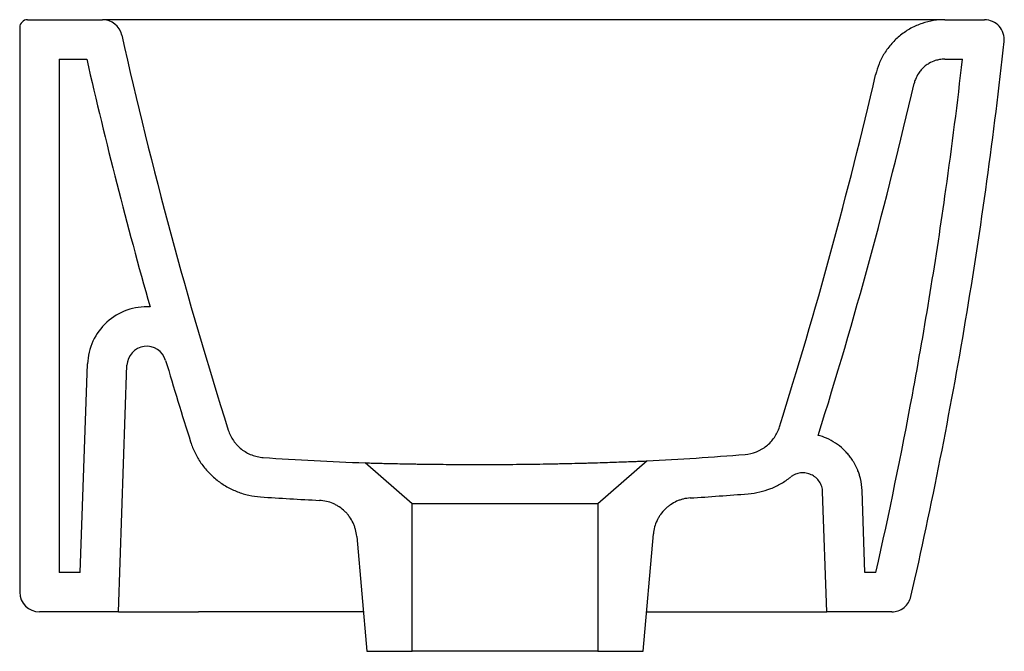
# Model space of a CAD drawing. Header units: millimetres. Extents: x 4646.038 to 4646.287, y 2353.062 to 2353.222.
import ezdxf

# ---------------------------------------------------------------- set-up
doc = ezdxf.new("R2010")
doc.units = ezdxf.units.MM
doc.layers.add('SANINDUSA', color=3, linetype='Continuous')

msp = doc.modelspace()

# ---------------------------------------------------------------- linework, layer by layer
at = {"layer": 'SANINDUSA'}
for p, q in [((4646.037976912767, 2353.219605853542), (4646.037976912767, 2353.076605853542)), ((4646.039976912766, 2353.221605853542), (4646.058965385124, 2353.221605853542)), ((4646.272365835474, 2353.221605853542), (4646.282417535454, 2353.221605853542)), ((4646.047976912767, 2353.211605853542), (4646.054967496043, 2353.211605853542)), ((4646.047976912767, 2353.211605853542), (4646.047976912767, 2353.081605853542)), ((4646.272365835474, 2353.211605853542), (4646.276832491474, 2353.211605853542)), ((4646.053320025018, 2353.081605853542), (4646.055163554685, 2353.134397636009)), ((4646.062976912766, 2353.071605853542), (4646.065157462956, 2353.134048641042)), ((4646.196914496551, 2353.109843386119), (4646.184414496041, 2353.098977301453)), ((4646.137414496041, 2353.098977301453), (4646.125488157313, 2353.109344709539)), ((4646.252118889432, 2353.081605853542), (4646.251394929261, 2353.102337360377)), ((4646.242462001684, 2353.071605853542), (4646.24140102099, 2353.10198836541)), ((4646.184414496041, 2353.098977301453), (4646.137414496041, 2353.098977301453)), ((4646.137414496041, 2353.061605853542), (4646.137414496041, 2353.098977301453)), ((4646.184414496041, 2353.098977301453), (4646.184414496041, 2353.061605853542)), ((4646.123366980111, 2353.090724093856), (4646.12591449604, 2353.061605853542)), ((4646.19591449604, 2353.061605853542), (4646.198516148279, 2353.091342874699)), ((4646.053320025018, 2353.081605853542), (4646.047976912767, 2353.081605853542)), ((4646.254910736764, 2353.081605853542), (4646.252118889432, 2353.081605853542)), ((4646.062976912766, 2353.071605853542), (4646.042976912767, 2353.071605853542)), ((4646.062976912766, 2353.071605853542), (4646.067973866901, 2353.071605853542)), ((4646.067973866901, 2353.071605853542), (4646.07974913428, 2353.071605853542)), ((4646.125039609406, 2353.071605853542), (4646.083285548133, 2353.071605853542)), ((4646.196789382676, 2353.071605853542), (4646.222474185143, 2353.071605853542)), ((4646.222474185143, 2353.071605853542), (4646.242462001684, 2353.071605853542)), ((4646.258904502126, 2353.071605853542), (4646.242462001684, 2353.071605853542)), ((4646.12591449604, 2353.061605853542), (4646.137414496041, 2353.061605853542)), ((4646.184414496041, 2353.061605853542), (4646.137414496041, 2353.061605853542)), ((4646.184414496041, 2353.061605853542), (4646.19591449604, 2353.061605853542))]:
    msp.add_line(p, q, dxfattribs=at)
for centre, radius, start, end in [((4646.039976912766, 2353.219605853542), 0.002000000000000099, 90, 180), ((4646.058965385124, 2353.216605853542), 0.005000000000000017, 12.61494057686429, 90), ((4646.282410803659, 2353.216590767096), 0.005015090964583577, 354.1185571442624, 89.92309140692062), ((4647.234876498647, 2353.479775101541), 1.200000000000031, 192.6149405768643, 197.5633757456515), ((4647.234876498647, 2353.479775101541), 1.21, 192.8046405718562, 195.8721663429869), ((4645.085885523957, 2353.478902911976), 1.2, 342.5195279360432, 346.9369080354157), ((4645.085885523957, 2353.478902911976), 1.21, 342.5623491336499, 346.9369080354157), ((4646.070154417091, 2353.133874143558), 0.01500000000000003, 86.7354307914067, 177.9999999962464), ((4646.070154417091, 2353.133874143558), 0.005000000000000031, 16.54044759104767, 177.9999999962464), ((4647.234876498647, 2353.479775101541), 1.21, 196.5404475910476, 197.5633757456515), ((4646.155502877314, 2353.925793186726), 0.8169999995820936, 266.081162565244, 267.8946097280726), ((4646.155502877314, 2353.925793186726), 0.8169999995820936, 272.9054200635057, 274.6503728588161), ((4646.042976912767, 2353.076605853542), 0.005, 180, 270)]:
    msp.add_arc(centre, radius, start, end, dxfattribs=at)
for points, knots in [([(4646.079456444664, 2353.221605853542), (4646.079296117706, 2353.221605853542), (4646.078976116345, 2353.221605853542), (4646.078497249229, 2353.221605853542), (4646.078020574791, 2353.221605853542), (4646.077546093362, 2353.221605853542), (4646.077073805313, 2353.221605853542), (4646.076603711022, 2353.221605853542), (4646.076135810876, 2353.221605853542), (4646.075670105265, 2353.221605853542), (4646.075206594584, 2353.221605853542), (4646.074745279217, 2353.221605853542), (4646.07428615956, 2353.221605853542), (4646.073829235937, 2353.221605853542), (4646.073374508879, 2353.221605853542), (4646.072921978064, 2353.221605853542), (4646.072471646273, 2353.221605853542), (4646.072023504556, 2353.221605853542), (4646.071105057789, 2353.221605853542), (4646.069751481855, 2353.221605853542), (4646.068033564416, 2353.221605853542), (4646.066426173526, 2353.221605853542), (4646.064939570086, 2353.221605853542), (4646.063587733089, 2353.221605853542), (4646.062392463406, 2353.221605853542), (4646.061362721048, 2353.221605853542), (4646.060661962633, 2353.221605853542), (4646.060198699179, 2353.221605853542), (4646.059908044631, 2353.221605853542), (4646.059656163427, 2353.221605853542), (4646.059443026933, 2353.221605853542), (4646.059268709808, 2353.221605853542), (4646.059132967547, 2353.221605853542), (4646.059036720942, 2353.221605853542), (4646.058976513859, 2353.221605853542), (4646.058969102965, 2353.221605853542), (4646.058965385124, 2353.221605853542)], [0, 0, 0, 0, 0.01512735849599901, 0.03019314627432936, 0.04520486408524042, 0.0601700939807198, 0.07509648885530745, 0.08999176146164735, 0.1048636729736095, 0.1197200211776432, 0.1345686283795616, 0.1494173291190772, 0.1642739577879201, 0.1791463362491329, 0.1940422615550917, 0.2089694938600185, 0.2239357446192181, 0.2389486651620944, 0.2540158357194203, 0.3170519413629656, 0.3793609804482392, 0.4415366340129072, 0.5041763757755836, 0.5666498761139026, 0.6283827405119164, 0.6899852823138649, 0.7520716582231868, 0.7799160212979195, 0.8075570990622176, 0.8350493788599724, 0.8624482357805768, 0.8898096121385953, 0.9171896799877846, 0.9446444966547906, 0.9722296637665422, 1, 1, 1, 1]), ([(4646.272365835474, 2353.221605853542), (4646.272364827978, 2353.221605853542), (4646.27236281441, 2353.221605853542), (4646.272346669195, 2353.221605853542), (4646.272320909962, 2353.221605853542), (4646.272284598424, 2353.221605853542), (4646.272237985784, 2353.221605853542), (4646.272181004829, 2353.221605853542), (4646.272113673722, 2353.221605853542), (4646.272035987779, 2353.221605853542), (4646.27194794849, 2353.221605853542), (4646.271849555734, 2353.221605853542), (4646.271740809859, 2353.221605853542), (4646.271621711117, 2353.221605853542), (4646.271492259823, 2353.221605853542), (4646.271084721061, 2353.221605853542), (4646.270229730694, 2353.221605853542), (4646.268649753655, 2353.221605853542), (4646.266741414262, 2353.221605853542), (4646.264599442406, 2353.221605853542), (4646.262259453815, 2353.221605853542), (4646.259836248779, 2353.221605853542), (4646.257333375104, 2353.221605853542), (4646.254900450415, 2353.221605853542), (4646.252452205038, 2353.221605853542), (4646.250197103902, 2353.221605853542), (4646.247901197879, 2353.221605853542), (4646.246061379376, 2353.221605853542), (4646.24455951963, 2353.221605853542), (4646.24358907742, 2353.221605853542), (4646.242764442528, 2353.221605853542), (4646.242085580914, 2353.221605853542), (4646.241681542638, 2353.221605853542), (4646.241503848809, 2353.221605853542)], [0, 0, 0, 0, 0.01031748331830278, 0.02062037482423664, 0.03091460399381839, 0.04120611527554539, 0.05150085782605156, 0.06180477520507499, 0.07212379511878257, 0.08246381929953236, 0.09283071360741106, 0.1032302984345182, 0.1136683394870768, 0.1241505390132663, 0.1346825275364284, 0.1452698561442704, 0.2167552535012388, 0.288567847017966, 0.3570833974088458, 0.4266713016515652, 0.4926342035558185, 0.5587820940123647, 0.6200873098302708, 0.6826160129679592, 0.7375921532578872, 0.7967032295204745, 0.8439684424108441, 0.901683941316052, 0.9283090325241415, 0.951452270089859, 0.9711143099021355, 0.987296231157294, 1, 1, 1, 1]), ([(4646.272365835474, 2353.221605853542), (4646.271432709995, 2353.221605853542), (4646.270473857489, 2353.221532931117), (4646.26853945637, 2353.221221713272), (4646.267564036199, 2353.220983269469), (4646.26563940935, 2353.22033268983), (4646.264690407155, 2353.219920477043), (4646.262864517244, 2353.218929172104), (4646.261987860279, 2353.218350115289), (4646.260348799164, 2353.217047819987), (4646.259586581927, 2353.216324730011), (4646.258208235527, 2353.214770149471), (4646.257592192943, 2353.213938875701), (4646.256523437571, 2353.212211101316), (4646.256070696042, 2353.211314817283), (4646.255330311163, 2353.209500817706), (4646.255042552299, 2353.208583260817), (4646.254831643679, 2353.207674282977)], [0, 0, 0, 0, 0.125, 0.125, 0.2499999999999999, 0.2499999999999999, 0.3749999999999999, 0.3749999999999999, 0.4999999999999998, 0.4999999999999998, 0.6249999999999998, 0.6249999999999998, 0.7499999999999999, 0.7499999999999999, 0.875, 0.875, 1, 1, 1, 1]), ([(4646.263779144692, 2353.075493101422), (4646.269070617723, 2353.098670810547), (4646.273691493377, 2353.121997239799), (4646.279599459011, 2353.157164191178), (4646.281397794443, 2353.168913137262), (4646.284650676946, 2353.192454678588), (4646.286105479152, 2353.204248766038), (4646.287388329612, 2353.216066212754)], [0, 0, 0, 0, 0.5, 0.5, 0.75, 0.75, 1, 1, 1, 1]), ([(4646.254910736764, 2353.081605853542), (4646.25826440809, 2353.096519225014), (4646.261338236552, 2353.111493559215), (4646.267339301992, 2353.14380550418), (4646.270174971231, 2353.16116136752), (4646.274182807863, 2353.189558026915), (4646.275583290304, 2353.200571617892), (4646.276832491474, 2353.211605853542)], [0.02816904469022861, 0.02816904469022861, 0.02816904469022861, 0.02816904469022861, 0.3522829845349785, 0.3522829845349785, 0.7250967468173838, 0.7250967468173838, 0.9606017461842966, 0.9606017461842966, 0.9606017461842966, 0.9606017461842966]), ([(4646.272365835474, 2353.211605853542), (4646.271933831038, 2353.211605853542), (4646.271481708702, 2353.211569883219), (4646.270673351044, 2353.211433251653), (4646.270304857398, 2353.211344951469), (4646.269395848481, 2353.211056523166), (4646.268852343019, 2353.210817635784), (4646.268019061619, 2353.210331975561), (4646.267705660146, 2353.210118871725), (4646.267030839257, 2353.209587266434), (4646.266667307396, 2353.209241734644), (4646.266104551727, 2353.208599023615), (4646.265878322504, 2353.208300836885), (4646.265355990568, 2353.207505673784), (4646.265093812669, 2353.206987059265), (4646.264760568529, 2353.20611542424), (4646.264653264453, 2353.205760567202), (4646.264572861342, 2353.205414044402)], [0, 0, 0, 0, 0.1310263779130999, 0.1310263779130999, 0.2362100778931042, 0.2362100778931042, 0.3967666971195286, 0.3967666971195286, 0.4970392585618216, 0.4970392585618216, 0.6294608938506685, 0.6294608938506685, 0.7300185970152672, 0.7300185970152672, 0.8921080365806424, 0.8921080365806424, 1, 1, 1, 1]), ([(4646.090815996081, 2353.117662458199), (4646.091119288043, 2353.116704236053), (4646.091556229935, 2353.115814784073), (4646.092266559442, 2353.114787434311), (4646.092417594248, 2353.114585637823), (4646.092731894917, 2353.114197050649), (4646.092895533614, 2353.114009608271), (4646.093405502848, 2353.113467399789), (4646.093770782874, 2353.113132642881), (4646.094552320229, 2353.112516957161), (4646.094971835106, 2353.11223465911), (4646.0958370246, 2353.111742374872), (4646.096284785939, 2353.111530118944), (4646.097210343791, 2353.111172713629), (4646.097691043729, 2353.111026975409), (4646.098669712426, 2353.110809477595), (4646.099165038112, 2353.110737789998), (4646.099666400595, 2353.110703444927)], [0, 0, 0, 0, 0.2499999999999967, 0.2499999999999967, 0.312499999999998, 0.312499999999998, 0.3749999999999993, 0.3749999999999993, 0.4999999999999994, 0.4999999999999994, 0.6249999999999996, 0.6249999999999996, 0.7499999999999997, 0.7499999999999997, 0.8749999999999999, 0.8749999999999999, 1, 1, 1, 1]), ([(4646.221741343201, 2353.111482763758), (4646.222733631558, 2353.111563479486), (4646.223689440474, 2353.111787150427), (4646.224839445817, 2353.11224212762), (4646.225068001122, 2353.112342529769), (4646.225513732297, 2353.112558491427), (4646.225731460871, 2353.112674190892), (4646.226369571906, 2353.113043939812), (4646.226774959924, 2353.113320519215), (4646.227545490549, 2353.113934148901), (4646.227913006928, 2353.114274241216), (4646.228585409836, 2353.114996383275), (4646.228892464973, 2353.115379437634), (4646.229449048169, 2353.116188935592), (4646.229699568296, 2353.116617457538), (4646.230135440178, 2353.117510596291), (4646.230319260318, 2353.11797124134), (4646.230468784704, 2353.118446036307)], [0, 0, 0, 0, 0.2500000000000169, 0.2500000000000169, 0.3125000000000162, 0.3125000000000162, 0.3750000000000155, 0.3750000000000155, 0.5000000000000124, 0.5000000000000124, 0.6250000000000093, 0.6250000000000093, 0.7500000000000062, 0.7500000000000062, 0.8750000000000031, 0.8750000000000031, 1, 1, 1, 1]), ([(4646.08128215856, 2353.114644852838), (4646.081585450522, 2353.113686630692), (4646.081956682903, 2353.112763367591), (4646.082829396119, 2353.110983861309), (4646.083330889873, 2353.110127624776), (4646.08418328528, 2353.108894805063), (4646.084485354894, 2353.108491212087), (4646.085113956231, 2353.107714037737), (4646.085441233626, 2353.107339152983), (4646.086461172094, 2353.106254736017), (4646.087191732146, 2353.105585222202), (4646.088754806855, 2353.104353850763), (4646.089593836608, 2353.103789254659), (4646.091324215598, 2353.102804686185), (4646.092219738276, 2353.102380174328), (4646.093608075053, 2353.101844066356), (4646.094078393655, 2353.101682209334), (4646.095034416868, 2353.101392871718), (4646.095521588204, 2353.101265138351), (4646.09698959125, 2353.100938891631), (4646.097980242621, 2353.100795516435), (4646.098982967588, 2353.100726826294)], [0, 0, 0, 0, 0.1249999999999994, 0.1249999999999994, 0.2499999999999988, 0.2499999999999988, 0.3124999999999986, 0.3124999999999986, 0.3749999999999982, 0.3749999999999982, 0.4999999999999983, 0.4999999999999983, 0.6249999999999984, 0.6249999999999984, 0.7499999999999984, 0.7499999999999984, 0.8124999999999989, 0.8124999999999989, 0.8749999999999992, 0.8749999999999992, 1, 1, 1, 1]), ([(4646.251394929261, 2353.102337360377), (4646.251359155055, 2353.103361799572), (4646.251216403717, 2353.104393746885), (4646.250893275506, 2353.105709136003), (4646.250804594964, 2353.106024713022), (4646.250653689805, 2353.106502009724), (4646.250596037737, 2353.106673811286), (4646.250477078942, 2353.107008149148), (4646.250414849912, 2353.107173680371), (4646.250258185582, 2353.107569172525), (4646.250160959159, 2353.107797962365), (4646.249850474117, 2353.108480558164), (4646.249622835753, 2353.10892091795), (4646.249237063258, 2353.109584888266), (4646.24909390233, 2353.109816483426), (4646.248842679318, 2353.110199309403), (4646.248734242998, 2353.110357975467), (4646.248515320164, 2353.110665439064), (4646.248403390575, 2353.110816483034), (4646.248060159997, 2353.111262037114), (4646.247821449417, 2353.111548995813), (4646.247266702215, 2353.112167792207), (4646.246945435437, 2353.112495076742), (4646.2459984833, 2353.113374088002), (4646.245349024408, 2353.113883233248), (4646.243928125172, 2353.114819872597), (4646.2431442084, 2353.115242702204), (4646.241673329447, 2353.115876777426), (4646.240983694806, 2353.116116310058), (4646.240278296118, 2353.116304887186)], [0, 0, 0, 0, 0.09339089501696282, 0.09339089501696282, 0.1233190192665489, 0.1233190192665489, 0.1393654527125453, 0.1393654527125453, 0.1554118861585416, 0.1554118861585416, 0.1779839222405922, 0.1779839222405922, 0.2231279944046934, 0.2231279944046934, 0.2479490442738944, 0.2479490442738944, 0.264987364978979, 0.264987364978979, 0.2820256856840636, 0.2820256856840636, 0.3161023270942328, 0.3161023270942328, 0.3579107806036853, 0.3579107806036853, 0.4329347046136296, 0.4329347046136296, 0.5125731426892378, 0.5125731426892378, 0.5789224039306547, 0.5789224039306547, 0.5789224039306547, 0.5789224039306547]), ([(4646.125488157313, 2353.109344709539), (4646.125488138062, 2353.109344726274), (4646.125546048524, 2353.109343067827), (4646.125778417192, 2353.109336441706), (4646.125953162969, 2353.109331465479), (4646.126656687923, 2353.109311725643), (4646.127348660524, 2353.109292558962), (4646.128706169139, 2353.109257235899), (4646.129212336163, 2353.109244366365), (4646.130053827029, 2353.109223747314), (4646.130348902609, 2353.109216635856), (4646.130961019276, 2353.109202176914), (4646.131278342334, 2353.109194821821), (4646.13292011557, 2353.10915760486), (4646.134408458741, 2353.109126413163), (4646.136485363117, 2353.109088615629), (4646.136911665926, 2353.109081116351), (4646.137786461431, 2353.109066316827), (4646.13823470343, 2353.109059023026), (4646.139598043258, 2353.109037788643), (4646.14053639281, 2353.109024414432), (4646.14343722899, 2353.10898741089), (4646.145484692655, 2353.108966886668), (4646.148730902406, 2353.108945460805), (4646.14982903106, 2353.108939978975), (4646.152044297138, 2353.108932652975), (4646.153163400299, 2353.108930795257), (4646.155424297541, 2353.108930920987), (4646.156566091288, 2353.108932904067), (4646.158872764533, 2353.108940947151), (4646.160043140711, 2353.108947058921), (4646.163522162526, 2353.108971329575), (4646.165813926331, 2353.108995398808), (4646.169210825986, 2353.109042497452), (4646.17033628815, 2353.109060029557), (4646.172013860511, 2353.109088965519), (4646.172569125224, 2353.109099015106), (4646.173664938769, 2353.1091197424), (4646.174206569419, 2353.109130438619), (4646.176883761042, 2353.109185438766), (4646.178927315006, 2353.109234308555), (4646.181356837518, 2353.109299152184), (4646.181836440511, 2353.109312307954), (4646.182782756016, 2353.109338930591), (4646.18324848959, 2353.109352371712), (4646.184611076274, 2353.109392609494), (4646.185478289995, 2353.109419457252), (4646.187958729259, 2353.109499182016), (4646.189451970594, 2353.109551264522), (4646.191107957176, 2353.10961191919), (4646.191427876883, 2353.109623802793), (4646.192039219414, 2353.109646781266), (4646.192331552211, 2353.109657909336), (4646.193169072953, 2353.109690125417), (4646.193674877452, 2353.109710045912), (4646.194581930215, 2353.109746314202), (4646.194983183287, 2353.109762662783), (4646.19567858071, 2353.109791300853), (4646.195973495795, 2353.10980362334), (4646.196677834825, 2353.109833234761), (4646.196914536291, 2353.109843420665), (4646.196914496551, 2353.109843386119)], [0, 0, 0, 0, 0.03124999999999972, 0.03124999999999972, 0.06249999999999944, 0.06249999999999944, 0.1249999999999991, 0.1249999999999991, 0.1562499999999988, 0.1562499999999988, 0.1718749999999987, 0.1718749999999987, 0.1874999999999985, 0.1874999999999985, 0.2499999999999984, 0.2499999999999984, 0.2656249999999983, 0.2656249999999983, 0.2812499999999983, 0.2812499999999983, 0.3124999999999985, 0.3124999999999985, 0.3749999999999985, 0.3749999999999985, 0.4062499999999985, 0.4062499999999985, 0.4374999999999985, 0.4374999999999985, 0.4687499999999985, 0.4687499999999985, 0.4999999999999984, 0.4999999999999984, 0.5624999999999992, 0.5624999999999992, 0.5937499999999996, 0.5937499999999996, 0.6093749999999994, 0.6093749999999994, 0.6249999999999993, 0.6249999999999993, 0.6875, 0.6875, 0.703125, 0.703125, 0.7187499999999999, 0.7187499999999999, 0.75, 0.75, 0.8125, 0.8125, 0.8281249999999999, 0.8281249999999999, 0.8437499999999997, 0.8437499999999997, 0.8749999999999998, 0.8749999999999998, 0.9062499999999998, 0.9062499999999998, 0.9374999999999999, 0.9374999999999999, 1, 1, 1, 1]), ([(4646.222552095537, 2353.101515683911), (4646.223535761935, 2353.101595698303), (4646.224501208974, 2353.101747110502), (4646.226397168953, 2353.10218683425), (4646.227327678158, 2353.102475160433), (4646.228696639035, 2353.103012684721), (4646.229150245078, 2353.103210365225), (4646.23003573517, 2353.103635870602), (4646.230468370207, 2353.103863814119), (4646.231736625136, 2353.104592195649), (4646.232542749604, 2353.105136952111), (4646.233309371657, 2353.105741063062)], [0, 0, 0, 0, 0.2499999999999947, 0.2499999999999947, 0.4999999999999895, 0.4999999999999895, 0.6249999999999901, 0.6249999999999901, 0.7499999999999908, 0.7499999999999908, 1, 1, 1, 1]), ([(4646.24140102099, 2353.10198836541), (4646.241384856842, 2353.102451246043), (4646.241305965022, 2353.102901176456), (4646.241095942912, 2353.103557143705), (4646.241009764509, 2353.103773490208), (4646.240811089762, 2353.104186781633), (4646.240698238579, 2353.104385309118), (4646.240319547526, 2353.104956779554), (4646.240009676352, 2353.105307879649), (4646.239490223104, 2353.105754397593), (4646.239307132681, 2353.10589125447), (4646.238920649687, 2353.106140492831), (4646.238716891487, 2353.106252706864), (4646.238301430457, 2353.106445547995), (4646.238088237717, 2353.106527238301), (4646.237650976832, 2353.106661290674), (4646.237425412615, 2353.106713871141), (4646.236742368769, 2353.106823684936), (4646.236285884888, 2353.106833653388), (4646.235599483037, 2353.106754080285), (4646.235371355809, 2353.106711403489), (4646.234928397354, 2353.106596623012), (4646.234711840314, 2353.106524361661), (4646.234288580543, 2353.106350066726), (4646.234080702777, 2353.106247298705), (4646.233681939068, 2353.106014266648), (4646.233491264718, 2353.105884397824), (4646.233309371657, 2353.105741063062)], [0, 0, 0, 0, 0.125, 0.125, 0.1874999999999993, 0.1874999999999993, 0.2499999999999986, 0.2499999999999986, 0.37499999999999, 0.37499999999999, 0.4374999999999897, 0.4374999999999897, 0.4999999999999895, 0.4999999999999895, 0.5624999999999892, 0.5624999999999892, 0.624999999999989, 0.624999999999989, 0.749999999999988, 0.749999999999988, 0.8124999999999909, 0.8124999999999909, 0.8749999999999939, 0.8749999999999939, 0.9374999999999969, 0.9374999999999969, 1, 1, 1, 1]), ([(4646.123366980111, 2353.090724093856), (4646.123314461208, 2353.091324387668), (4646.123208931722, 2353.091910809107), (4646.122974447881, 2353.092770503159), (4646.122883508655, 2353.093053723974), (4646.122675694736, 2353.093613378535), (4646.122558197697, 2353.093891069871), (4646.122169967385, 2353.094703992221), (4646.121866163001, 2353.09521560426), (4646.121345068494, 2353.095938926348), (4646.121160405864, 2353.096172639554), (4646.120768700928, 2353.096624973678), (4646.120560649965, 2353.09684444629), (4646.119913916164, 2353.097467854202), (4646.11945062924, 2353.097840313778), (4646.118708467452, 2353.098335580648), (4646.118453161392, 2353.098490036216), (4646.117926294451, 2353.098777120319), (4646.117654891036, 2353.098909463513), (4646.116832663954, 2353.099265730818), (4646.116268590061, 2353.099452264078), (4646.115108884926, 2353.099724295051), (4646.114509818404, 2353.099809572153), (4646.113907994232, 2353.099839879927)], [0, 0, 0, 0, 0.1249999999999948, 0.1249999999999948, 0.1874999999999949, 0.1874999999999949, 0.2499999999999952, 0.2499999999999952, 0.3749999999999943, 0.3749999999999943, 0.4374999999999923, 0.4374999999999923, 0.4999999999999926, 0.4999999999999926, 0.6249999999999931, 0.6249999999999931, 0.6874999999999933, 0.6874999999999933, 0.7499999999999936, 0.7499999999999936, 0.8749999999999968, 0.8749999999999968, 1, 1, 1, 1]), ([(4646.207845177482, 2353.100451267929), (4646.207249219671, 2353.100413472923), (4646.206665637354, 2353.100323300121), (4646.205808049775, 2353.100112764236), (4646.205525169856, 2353.100029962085), (4646.204965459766, 2353.09983875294), (4646.204687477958, 2353.099729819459), (4646.203871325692, 2353.09936694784), (4646.203355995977, 2353.099080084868), (4646.20262474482, 2353.098584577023), (4646.202387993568, 2353.09840847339), (4646.201928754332, 2353.09803398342), (4646.201705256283, 2353.097834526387), (4646.201067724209, 2353.097212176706), (4646.200684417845, 2353.096764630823), (4646.20017055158, 2353.09604550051), (4646.200009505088, 2353.095797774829), (4646.199708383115, 2353.095285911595), (4646.199568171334, 2353.095021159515), (4646.19918750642, 2353.094217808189), (4646.198983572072, 2353.09366535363), (4646.198673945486, 2353.092527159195), (4646.198568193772, 2353.091937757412), (4646.198516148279, 2353.091342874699)], [0, 0, 0, 0, 0.1250000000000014, 0.1250000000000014, 0.1875000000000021, 0.1875000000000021, 0.2500000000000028, 0.2500000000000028, 0.3749999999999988, 0.3749999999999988, 0.4374999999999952, 0.4374999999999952, 0.4999999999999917, 0.4999999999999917, 0.6249999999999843, 0.6249999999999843, 0.6874999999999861, 0.6874999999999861, 0.7499999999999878, 0.7499999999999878, 0.8749999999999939, 0.8749999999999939, 1, 1, 1, 1]), ([(4646.258904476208, 2353.071605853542), (4646.25947081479, 2353.071605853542), (4646.260021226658, 2353.071699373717), (4646.261090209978, 2353.072073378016), (4646.261578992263, 2353.072343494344), (4646.262464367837, 2353.07304944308), (4646.262836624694, 2353.073465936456), (4646.263439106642, 2353.074424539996), (4646.263653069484, 2353.074940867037), (4646.263779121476, 2353.07549299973)], [0, 0, 0, 0, 0.25, 0.25, 0.5, 0.5, 0.75, 0.75, 1, 1, 1, 1]), ([(4646.07974913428, 2353.071605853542), (4646.080079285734, 2353.071605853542), (4646.080403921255, 2353.071605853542), (4646.080882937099, 2353.071605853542), (4646.081041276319, 2353.071605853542), (4646.081355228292, 2353.071605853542), (4646.081511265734, 2353.071605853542), (4646.081965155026, 2353.071605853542), (4646.082252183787, 2353.071605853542), (4646.082795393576, 2353.071605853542), (4646.083052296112, 2353.071605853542), (4646.083285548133, 2353.071605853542)], [0, 0, 0, 0, 0.2500000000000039, 0.2500000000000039, 0.3750000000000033, 0.3750000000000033, 0.5000000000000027, 0.5000000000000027, 0.7500000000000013, 0.7500000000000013, 1, 1, 1, 1])]:
    msp.add_open_spline(points, degree=3, knots=knots, dxfattribs=at)
for points in [[(4646.23722388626, 2353.221605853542), (4646.184634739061, 2353.221605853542), (4646.132045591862, 2353.221605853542), (4646.079456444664, 2353.221605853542)], [(4646.241503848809, 2353.221605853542), (4646.240077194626, 2353.221605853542), (4646.238650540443, 2353.221605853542), (4646.23722388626, 2353.221605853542)], [(4646.098982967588, 2353.100726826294), (4646.103958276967, 2353.100386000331), (4646.108933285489, 2353.100090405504), (4646.113907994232, 2353.099839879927)], [(4646.207845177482, 2353.100451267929), (4646.212747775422, 2353.100762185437), (4646.217650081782, 2353.101116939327), (4646.222552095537, 2353.101515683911)]]:
    msp.add_open_spline(points, degree=3, dxfattribs=at)

doc.saveas('drawing.dxf')
